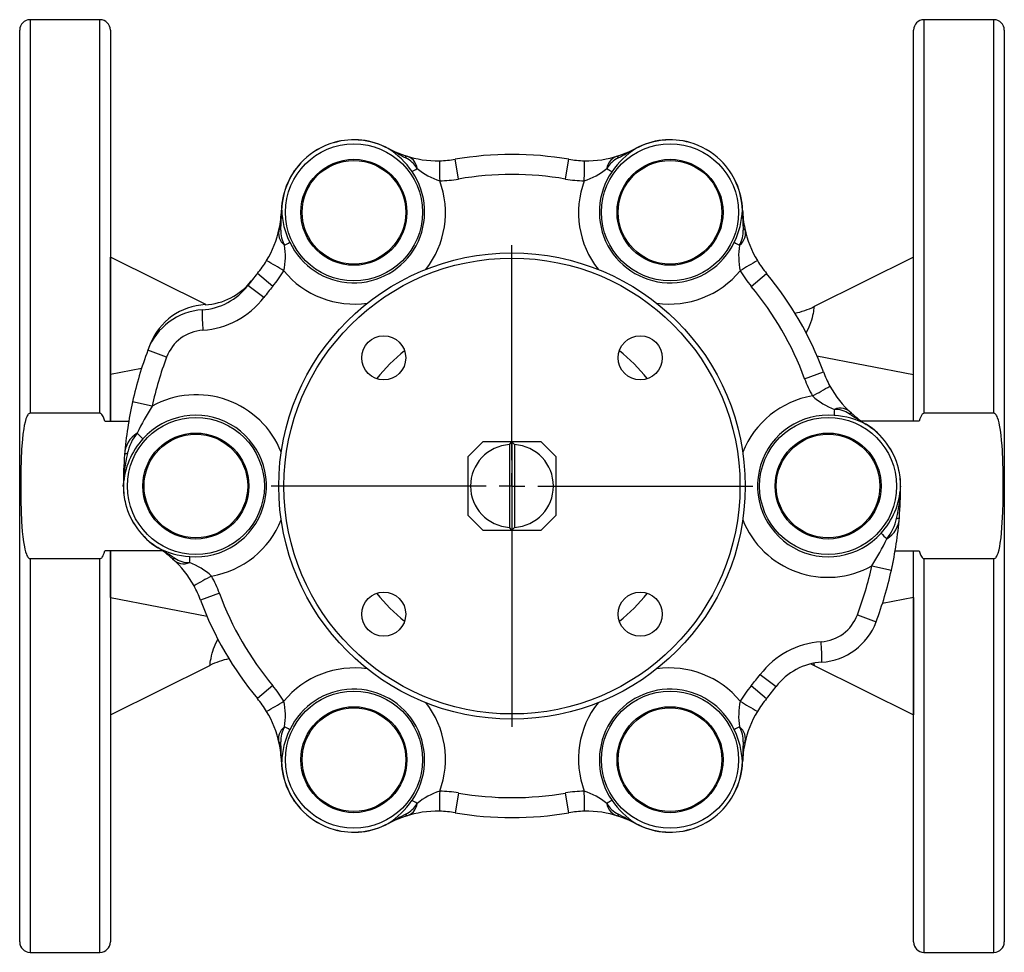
# Model space of a CAD drawing. Extents: x 71 to 591, y -197 to 406.
# Tile 1 of 3: x 71 to 261, y -197 to -17. Entities that reach past the tile are written whole.
import ezdxf

# ---------------------------------------------------------------- set-up
doc = ezdxf.new("R2010")
doc.units = 0
doc.layers.get('0').update_dxf_attribs({"linetype": 'CONTINUOUS'})
doc.layers.add('FORMAT', color=7, linetype='CONTINUOUS')

# ---------------------------------------------------------------- blocks, each defined once
blk = doc.blocks.new('SW_CENTERMARKSYMBOL_1')
at = {"layer": 'FORMAT', "color": 0}
for p, q in [((0, 5), (0, 46.5)), ((0, 0), (0, 2.5)), ((-5, 0), (-46.5, 0)), ((0, 0), (-2.5, 0)), ((0, 0), (0, -2.5)), ((0, 0), (2.5, 0)), ((5, 0), (46.5, 0)), ((0, -5), (0, -46.5))]:
    blk.add_line(p, q, dxfattribs=at)

msp = doc.modelspace()

# ---------------------------------------------------------------- linework, layer by layer
at = {"color": 7, "linetype": 'CONTINUOUS'}
for p, q in [((86.1, -16.8), (72.6, -16.8)), ((258.6, -16.8), (245.1, -16.8)), ((70.6, -93.08), (70.6, -18.8)), ((88.1, -18.8), (88.1, -94.3)), ((243.1, -94.3), (243.1, -18.8)), ((260.6, -18.8), (260.6, -93.08)), ((141.74, -41.64), (141.74, -41.64)), ((189.46, -41.64), (189.46, -41.64)), ((125.06, -44.22), (125.35, -43.92)), ((206.03, -44.09), (205.85, -43.92)), ((121.11, -53.56), (121.11, -53.55)), ((210.1, -53.55), (210.1, -53.56)), ((88.13, -62.6), (88.1, -62.6)), ((106.54, -71.78), (88.13, -62.6)), ((88.13, -85.28), (88.13, -62.6)), ((243.07, -62.6), (223.89, -72.17)), ((243.1, -62.6), (243.07, -62.6)), ((243.07, -85.28), (243.07, -62.6)), ((95.79, -79.4), (95.34, -80.58)), ((224.45, -81.66), (243.07, -85.28)), ((94.12, -84.12), (88.13, -85.28)), ((88.13, -94.3), (88.13, -85.28)), ((92.39, -90.53), (92.34, -90.76)), ((70.6, -194.8), (70.6, -93.08)), ((86.1, -92.77), (72.6, -92.77)), ((258.6, -92.77), (245.1, -92.77)), ((260.6, -93.08), (260.6, -194.8)), ((87.03, -94.3), (91.65, -94.3)), ((91.66, -94.22), (91.65, -94.3)), ((244.18, -94.3), (233.06, -94.3)), ((233.96, -94.88), (233.96, -94.88)), ((157.1, -101.15), (159.96, -98.3)), ((165.6, -98.3), (159.96, -98.3)), ((165.6, -98.3), (165.6, -115.3)), ((171.25, -98.3), (165.6, -98.3)), ((171.25, -98.3), (174.1, -101.15)), ((165.1, -98.81), (165.1, -114.78)), ((166.1, -98.81), (166.1, -114.78)), ((157.1, -101.15), (157.1, -112.44)), ((174.1, -112.44), (174.1, -101.15)), ((90.6, -106.8), (90.6, -106.65)), ((240.6, -106.8), (240.6, -106.94)), ((159.96, -115.3), (157.1, -112.44)), ((174.1, -112.44), (171.25, -115.3)), ((159.96, -115.3), (165.6, -115.3)), ((165.6, -115.3), (171.25, -115.3)), ((98.15, -119.3), (87.03, -119.3)), ((88.1, -119.3), (88.1, -194.8)), ((88.13, -128.31), (88.13, -119.3)), ((97.25, -118.71), (97.25, -118.71)), ((239.55, -119.3), (244.18, -119.3)), ((239.55, -119.34), (239.55, -119.3)), ((243.1, -194.8), (243.1, -119.3)), ((72.6, -120.82), (86.1, -120.82)), ((245.1, -120.82), (258.6, -120.82)), ((88.13, -128.31), (106.76, -131.93)), ((88.13, -128.31), (88.13, -150.99)), ((243.07, -128.31), (237.09, -129.47)), ((243.07, -128.31), (243.07, -150.99)), ((88.13, -150.99), (107.32, -141.42)), ((223.89, -141.42), (243.07, -150.99)), ((223.89, -141.42), (223.89, -141.42)), ((88.1, -150.99), (88.13, -150.99)), ((243.07, -150.99), (243.1, -150.99)), ((121.11, -160.04), (121.11, -160.03)), ((210.1, -160.03), (210.1, -160.04)), ((125.18, -169.5), (125.35, -169.67)), ((206.15, -169.37), (205.85, -169.67)), ((141.74, -171.95), (141.74, -171.95)), ((189.46, -171.95), (189.46, -171.95)), ((72.6, -196.8), (86.1, -196.8)), ((245.1, -196.8), (258.6, -196.8))]:
    msp.add_line(p, q, dxfattribs=at)
at = {"color": 8, "linetype": 'CONTINUOUS'}
for p, q in [((72.6, -16.8), (72.6, -92.77)), ((86.1, -92.77), (86.1, -16.8)), ((245.1, -16.8), (245.1, -92.77)), ((258.6, -92.77), (258.6, -16.8)), ((131.28, -40.51), (131.28, -40.5)), ((141.73, -41.66), (141.73, -41.66)), ((189.48, -41.66), (189.48, -41.66)), ((199.93, -40.51), (199.93, -40.5)), ((125.36, -43.93), (125.35, -43.92)), ((155.31, -47.54), (154.65, -43.74)), ((175.9, -47.54), (176.56, -43.74)), ((205.85, -43.93), (205.85, -43.92)), ((121.13, -53.55), (121.13, -53.55)), ((210.08, -53.55), (210.08, -53.55)), ((119.44, -68.26), (116.47, -65.78)), ((211.77, -68.26), (214.73, -65.78)), ((117.72, -70.41), (114.64, -68.08)), ((98.95, -81.93), (95.34, -80.58)), ((222.06, -86.08), (225.69, -84.75)), ((96.16, -91.37), (92.39, -90.53)), ((233.95, -94.91), (233.95, -94.9)), ((240.17, -103.38), (240.18, -103.38)), ((90.61, -106.8), (90.6, -106.8)), ((90.61, -106.62), (90.61, -106.8)), ((240.6, -106.97), (240.6, -106.8)), ((240.6, -106.8), (240.6, -106.8)), ((91.04, -110.21), (91.03, -110.22)), ((97.25, -118.69), (97.26, -118.69)), ((72.6, -120.82), (72.6, -196.8)), ((86.1, -196.8), (86.1, -120.82)), ((245.1, -120.82), (245.1, -196.8)), ((258.6, -196.8), (258.6, -120.82)), ((235.05, -122.22), (238.82, -123.06)), ((109.14, -127.51), (105.52, -128.84)), ((232.25, -131.66), (235.87, -133.01)), ((213.49, -143.18), (216.56, -145.51)), ((119.44, -145.33), (116.47, -147.81)), ((211.77, -145.33), (214.73, -147.81)), ((121.13, -160.04), (121.13, -160.04)), ((210.08, -160.04), (210.08, -160.04)), ((155.31, -166.05), (154.65, -169.85)), ((176.56, -169.85), (175.9, -166.05)), ((125.36, -169.66), (125.35, -169.67)), ((205.85, -169.66), (205.85, -169.67)), ((141.73, -171.93), (141.73, -171.93)), ((189.48, -171.93), (189.48, -171.93)), ((131.28, -173.08), (131.28, -173.09)), ((199.93, -173.08), (199.93, -173.09))]:
    msp.add_line(p, q, dxfattribs=at)
at = {"color": 7, "linetype": 'CONTINUOUS', "flags": 128}
for points in [[(131.28, -40.5), (131.69, -40.39), (131.78, -40.37)], [(199.93, -40.5), (199.51, -40.39), (199.2, -40.31)], [(243.07, -94.3), (243.07, -93.13), (243.07, -91.98), (243.07, -90.84), (243.07, -89.71), (243.07, -88.58), (243.07, -87.47), (243.07, -86.36), (243.07, -85.28)], [(72.6, -92.77), (72.49, -92.79), (72.36, -92.86), (72.26, -92.96), (72.18, -93.06), (72.07, -93.25), (71.97, -93.44), (71.81, -93.85), (71.63, -94.48), (71.49, -95.13), (71.38, -95.78), (71.24, -96.78), (71.13, -97.78), (70.98, -99.75), (70.89, -101.73), (70.84, -103.71), (70.82, -105.68), (70.82, -107.67), (70.84, -109.65), (70.89, -111.64), (70.98, -113.62), (71.04, -114.61), (71.11, -115.59), (71.21, -116.58), (71.34, -117.56), (71.5, -118.53), (71.61, -119.01), (71.74, -119.49), (71.89, -119.96), (71.99, -120.19), (72.1, -120.41), (72.19, -120.54), (72.28, -120.66), (72.41, -120.76), (72.53, -120.81), (72.6, -120.82)], [(87.03, -94.3), (86.85, -93.73), (86.7, -93.35), (86.59, -93.16), (86.47, -92.99), (86.35, -92.86), (86.28, -92.81), (86.19, -92.78), (86.1, -92.77)], [(245.1, -92.77), (244.99, -92.79), (244.86, -92.86), (244.76, -92.96), (244.68, -93.06), (244.53, -93.31), (244.41, -93.58), (244.31, -93.85), (244.18, -94.3)], [(258.6, -120.82), (258.72, -120.8), (258.85, -120.73), (258.94, -120.64), (259.03, -120.53), (259.14, -120.34), (259.23, -120.15), (259.39, -119.74), (259.58, -119.11), (259.72, -118.46), (259.83, -117.81), (259.97, -116.81), (260.07, -115.81), (260.22, -113.84), (260.32, -111.86), (260.36, -109.89), (260.39, -107.91), (260.39, -105.92), (260.37, -103.94), (260.32, -101.95), (260.23, -99.97), (260.17, -98.98), (260.09, -98), (260, -97.01), (259.87, -96.03), (259.7, -95.06), (259.6, -94.58), (259.47, -94.1), (259.31, -93.63), (259.22, -93.4), (259.1, -93.18), (259.02, -93.05), (258.92, -92.93), (258.79, -92.83), (258.68, -92.78), (258.6, -92.77)], [(165.1, -98.81), (165.12, -98.8), (165.6, -98.3)], [(165.6, -98.3), (166.09, -98.8), (166.1, -98.81)], [(165.6, -115.3), (165.12, -114.8), (165.1, -114.78)], [(166.1, -114.78), (166.09, -114.8), (165.6, -115.3)], [(86.1, -120.82), (86.22, -120.8), (86.35, -120.73), (86.44, -120.63), (86.53, -120.53), (86.68, -120.28), (86.79, -120.01), (86.89, -119.74), (87.03, -119.3)], [(243.07, -128.31), (243.07, -127.24), (243.07, -126.16), (243.07, -125.05), (243.07, -123.94), (243.07, -122.8), (243.07, -121.64), (243.07, -120.47), (243.07, -119.3)], [(244.18, -119.3), (244.35, -119.86), (244.51, -120.24), (244.61, -120.43), (244.74, -120.6), (244.86, -120.73), (244.93, -120.78), (245.01, -120.81), (245.1, -120.82)], [(238.82, -123.06), (239.08, -121.84), (239.12, -121.62)], [(223.26, -141.13), (223.42, -141.2), (223.89, -141.42)], [(131.28, -173.09), (131.69, -173.2), (132.01, -173.28)], [(199.93, -173.09), (199.51, -173.2), (199.43, -173.22)]]:
    msp.add_lwpolyline(points, dxfattribs=at)
at = {"color": 8, "linetype": 'CONTINUOUS', "flags": 128}
for points in [[(145.12, -43.46), (145.13, -43.38), (145.12, -43.3), (145.12, -43.23), (145.11, -43.17), (145.1, -43.13), (145.08, -43.09), (145.06, -43.07), (145.04, -43.05)], [(186.08, -43.46), (186.08, -43.38), (186.08, -43.3), (186.09, -43.23), (186.1, -43.17), (186.11, -43.13), (186.13, -43.09), (186.15, -43.07), (186.17, -43.05)], [(121, -57.39), (120.92, -57.35), (120.85, -57.31), (120.8, -57.27), (120.75, -57.24), (120.72, -57.2), (120.69, -57.17), (120.68, -57.14), (120.68, -57.11)], [(210.21, -57.39), (210.29, -57.35), (210.35, -57.31), (210.41, -57.27), (210.46, -57.24), (210.49, -57.2), (210.51, -57.17), (210.52, -57.14), (210.52, -57.11)], [(223.89, -72.18), (223.89, -72.17), (223.88, -72.23), (223.87, -72.35), (223.85, -72.54), (223.81, -72.8), (223.76, -73.13), (223.69, -73.52), (223.61, -73.9), (223.51, -74.32), (223.38, -74.78), (223.22, -75.28), (223.03, -75.8), (222.74, -76.46), (222.39, -77.14), (222.35, -77.22)], [(230.69, -92.87), (230.77, -92.82), (230.83, -92.78), (230.89, -92.75), (230.95, -92.73), (230.99, -92.72), (231.03, -92.72), (231.07, -92.72), (231.09, -92.73)], [(91.37, -100.52), (91.26, -100.54), (91.15, -100.56), (91.06, -100.58), (90.99, -100.6), (90.93, -100.63), (90.89, -100.66), (90.86, -100.69), (90.85, -100.72)], [(239.83, -113.07), (239.95, -113.05), (240.05, -113.03), (240.14, -113.01), (240.22, -112.99), (240.28, -112.96), (240.32, -112.93), (240.35, -112.9), (240.36, -112.87)], [(100.51, -120.72), (100.44, -120.77), (100.37, -120.81), (100.31, -120.84), (100.26, -120.86), (100.21, -120.87), (100.17, -120.87), (100.14, -120.87), (100.12, -120.86)], [(107.32, -141.41), (107.32, -141.42), (107.32, -141.36), (107.34, -141.24), (107.36, -141.05), (107.39, -140.79), (107.44, -140.46), (107.52, -140.06), (107.62, -139.58), (107.76, -139.05), (107.88, -138.65), (108.02, -138.23), (108.18, -137.79), (108.47, -137.13), (108.81, -136.45), (108.86, -136.37)], [(223.84, -141), (223.86, -141.17), (223.88, -141.32), (223.89, -141.38), (223.89, -141.42), (223.89, -141.42)], [(121, -156.2), (120.92, -156.24), (120.85, -156.28), (120.8, -156.32), (120.75, -156.35), (120.72, -156.39), (120.69, -156.42), (120.68, -156.45), (120.68, -156.48)], [(210.21, -156.2), (210.29, -156.24), (210.35, -156.28), (210.41, -156.32), (210.46, -156.35), (210.49, -156.39), (210.51, -156.42), (210.52, -156.45), (210.52, -156.48)], [(145.12, -170.13), (145.13, -170.22), (145.12, -170.29), (145.12, -170.36), (145.11, -170.42), (145.1, -170.46), (145.08, -170.5), (145.06, -170.52), (145.04, -170.54)], [(186.08, -170.13), (186.08, -170.22), (186.08, -170.29), (186.09, -170.36), (186.1, -170.42), (186.11, -170.46), (186.13, -170.5), (186.15, -170.52), (186.17, -170.54)]]:
    msp.add_lwpolyline(points, dxfattribs=at)
at = {"color": 8, "linetype": 'CONTINUOUS'}
for centre, radius in [((135.1, -53.97), 13.22), ((196.1, -53.97), 13.22), ((135.1, -53.97), 10.23), ((196.1, -53.97), 10.23), ((165.6, -106.8), 44), ((104.6, -106.8), 13.22), ((226.6, -106.8), 13.22), ((104.6, -106.8), 10.23), ((226.6, -106.8), 10.23), ((135.1, -159.62), 13.22), ((196.1, -159.62), 13.22), ((135.1, -159.62), 10.23), ((196.1, -159.62), 10.23)]:
    msp.add_circle(centre, radius, dxfattribs=at)
at = {"color": 7, "linetype": 'CONTINUOUS'}
for centre, radius in [((135.1, -53.97), 10), ((196.1, -53.97), 10), ((165.6, -106.8), 45), ((140.85, -82.05), 4.25), ((190.35, -82.05), 4.25), ((104.6, -106.8), 10), ((226.6, -106.8), 10), ((140.85, -131.54), 4.25), ((190.35, -131.54), 4.25), ((135.1, -159.62), 10), ((196.1, -159.62), 10)]:
    msp.add_circle(centre, radius, dxfattribs=at)
for centre, radius, start, end in [((72.6, -18.8), 2, 90, 180), ((86.1, -18.8), 2, 0, 90), ((245.1, -18.8), 2, 90, 180), ((258.6, -18.8), 2, 0, 90), ((135.1, -53.97), 14, 105.8596, 134.1404), ((135.1, -53.97), 14, 61.6893, 105.8596), ((151.23, -24.03), 20, 241.6944, 251.9672), ((179.98, -24.03), 20, 288.0328, 298.3056), ((196.1, -53.97), 14, 74.1405, 118.3106), ((196.1, -53.97), 14, 45.8596, 74.1404), ((151.23, -24.03), 20, 251.9672, 271.1084), ((165.6, -106.8), 64, 80.1461, 99.8539), ((179.98, -24.03), 20, 268.8919, 288.0325), ((135.1, -53.97), 14, 134.1413, 178.3097), ((151.23, -24.03), 20, 271.1081, 279.8539), ((179.98, -24.03), 20, 260.1461, 268.8919), ((196.1, -53.97), 14, 1.6893, 45.8596), ((101.12, -52.97), 20, 348.0328, 358.3056), ((230.09, -52.97), 20, 181.6944, 191.9672), ((101.12, -52.96), 20, 328.8929, 348.0314), ((230.09, -52.96), 20, 191.969, 211.1066), ((101.12, -52.97), 20, 320.1461, 328.8919), ((230.09, -52.97), 20, 211.1081, 219.8539), ((165.6, -106.8), 64, 140.1461, 142.7741), ((165.6, -106.8), 64, 20.1461, 39.8539), ((105.09, -60.82), 12, 273.5611, 322.7731), ((105.87, -59.81), 12, 272.5968, 321.8109), ((106.96, -83.78), 12, 92.5968, 158.5755), ((217.3, -59.07), 14.66, 281.4437, 296.6658), ((106.58, -84.78), 12.01, 93.5781, 159.5207), ((165.6, -106.8), 75, 159.5387, 167.4736), ((244.46, -77.86), 20, 200.1461, 208.8919), ((244.47, -77.86), 20, 208.8929, 228.0314), ((165.61, -106.8), 75.01, 167.4742, 175.353), ((244.46, -77.86), 20, 228.0328, 238.3056), ((226.6, -106.8), 14, 14.1413, 58.3097), ((165.6, -106.8), 8, 93.5833, 266.4167), ((165.6, -106.8), 8, 273.5833, 86.4167), ((165.6, -106.8), 75, 175.3536, 179.889), ((226.6, -106.8), 14, 0, 14.1404), ((104.6, -106.8), 14, 180, 194.1404), ((165.6, -106.8), 75, 355.3536, 359.889), ((104.6, -106.79), 14, 194.1413, 238.3097), ((165.59, -106.79), 75.01, 347.4742, 355.353), ((86.74, -135.73), 20, 48.0328, 58.3056), ((86.74, -135.73), 20, 28.8929, 48.0314), ((165.6, -106.8), 75, 339.5387, 347.4736), ((86.74, -135.73), 20, 20.1461, 28.8919), ((165.6, -106.8), 64, 200.1461, 219.8539), ((224.62, -128.81), 12.01, 273.5781, 339.5207), ((113.9, -154.52), 14.66, 101.4437, 116.6644), ((226.12, -152.77), 12, 93.5611, 142.7731), ((165.6, -106.8), 64, 320.1461, 322.7741), ((101.12, -160.63), 20, 31.1081, 39.8539), ((230.09, -160.63), 20, 140.1461, 148.8919), ((101.12, -160.63), 20, 11.969, 31.1066), ((230.09, -160.63), 20, 148.8929, 168.0314), ((101.12, -160.63), 20, 1.6944, 11.9672), ((230.09, -160.63), 20, 168.0328, 178.3056), ((135.1, -159.62), 14, 181.6893, 225.8596), ((196.1, -159.62), 14, 314.1413, 358.3097), ((135.1, -159.62), 14, 225.8596, 254.1404), ((151.23, -189.56), 20, 108.0328, 118.3056), ((151.23, -189.56), 20, 88.8919, 108.0325), ((151.23, -189.56), 20, 80.1461, 88.8919), ((165.6, -106.8), 64, 260.1461, 279.8539), ((179.98, -189.56), 20, 91.1081, 99.8539), ((179.98, -189.56), 20, 71.9672, 91.1084), ((179.98, -189.56), 20, 61.6944, 71.9672), ((196.1, -159.62), 14, 285.8596, 314.1404), ((135.1, -159.62), 14, 254.1405, 298.3106), ((196.1, -159.62), 14, 241.6893, 285.8596), ((72.6, -194.8), 2, 180, 270), ((86.1, -194.8), 2, 270, 0), ((245.1, -194.8), 2, 180, 270), ((258.6, -194.8), 2, 270, 0)]:
    msp.add_arc(centre, radius, start, end, dxfattribs=at)
at = {"color": 8, "linetype": 'CONTINUOUS'}
for centre, radius, start, end in [((135.1, -53.97), 13.99, 105.8596, 134.1404), ((135.09, -53.96), 13.98, 61.6372, 105.8049), ((135.06, -53.94), 13.95, 61.5248, 105.718), ((141.62, -41.56), 0.147, 307.0743, 316.2469), ((133.77, -54.48), 15.07, 33.6976, 58.1922), ((141.75, -41.67), 0.0316, 110.3794, 153.2778), ((141.76, -41.67), 0.033, 112.9421, 153.5807), ((216.7, 95.35), 156.18, 241.3106, 242.7208), ((197.45, -54.49), 15.08, 121.8161, 146.294), ((101.39, 120.02), 184.12, 297.3862, 298.5824), ((189.45, -41.67), 0.0316, 26.7222, 69.6206), ((189.45, -41.67), 0.033, 26.4193, 67.0579), ((196.12, -53.96), 13.98, 74.1952, 118.3627), ((189.58, -41.56), 0.147, 223.7531, 232.9257), ((196.15, -53.94), 13.95, 74.2813, 118.4759), ((196.1, -53.97), 13.99, 45.8596, 74.1404), ((144.42, -45.89), 2.91, 7.1994, 77.7239), ((142.9, -47.99), 5.04, 29.2259, 63.8763), ((186.81, -45.91), 2.93, 102.5887, 172.488), ((188.3, -47.98), 5.03, 116.1001, 150.7977), ((135.11, -53.95), 13.98, 134.2057, 178.3522), ((135.1, -53.91), 13.95, 134.2826, 178.4746), ((142.84, -39.18), 7.75, 296.5205, 305.0956), ((155.74, -35.19), 13.34, 230.7785, 252.2067), ((280.91, -44.45), 129.3, 179.8142, 181.5264), ((50.29, -44.45), 129.3, 358.4736, 0.1858), ((175.46, -35.18), 13.36, 287.8075, 309.2073), ((188.36, -39.18), 7.75, 234.9044, 243.4795), ((196.11, -53.91), 13.95, 1.5253, 45.7175), ((196.1, -53.95), 13.98, 1.6372, 45.8049), ((135.08, -53.92), 13.67, 205.2118, 34.7882), ((165.6, -106.8), 60.14, 80.1461, 99.8539), ((196.13, -53.92), 13.67, 145.2118, 334.7882), ((135.12, -54.06), 17.65, 321.7589, 20.4541), ((151.18, -23.77), 24.13, 271.1358, 279.8542), ((180.03, -23.77), 24.13, 260.1458, 268.8641), ((196.1, -54.06), 17.66, 159.5574, 218.1856), ((-62.93, -48.99), 184.12, 357.3862, 358.5824), ((121.13, -53.58), 0.0316, 86.7222, 129.6206), ((121.13, -53.58), 0.033, 86.4193, 127.0579), ((121.1, -53.41), 0.147, 283.7531, 292.9257), ((136.25, -53.06), 15.1, 181.83, 206.2802), ((194.94, -53.06), 15.12, 333.737, 358.1529), ((210.11, -53.41), 0.147, 247.0743, 256.2469), ((366.21, -49.98), 156.18, 181.3106, 182.7208), ((210.08, -53.58), 0.0316, 50.3794, 93.2778), ((210.08, -53.58), 0.033, 52.9421, 93.5807), ((123.48, -57.99), 2.93, 162.5887, 232.488), ((126.02, -57.73), 5.03, 176.1001, 210.7977), ((207.76, -58), 2.91, 307.1994, 17.7239), ((205.18, -57.73), 5.04, 329.2259, 3.8763), ((108.51, -62.45), 13.36, 347.8075, 9.2073), ((118.43, -53.28), 7.75, 294.9044, 303.4795), ((212.78, -53.28), 7.75, 236.5205, 245.0956), ((222.68, -62.45), 13.34, 170.7785, 192.2067), ((53.96, -175.48), 129.3, 58.4736, 60.1858), ((277.25, -175.48), 129.3, 119.8142, 121.5264), ((100.91, -52.79), 24.13, 320.1458, 328.8641), ((135.17, -54.03), 17.65, 219.5457, 278.2386), ((196.02, -54.01), 17.67, 261.8422, 320.4274), ((230.3, -52.79), 24.13, 211.1358, 219.8542), ((165.6, -106.8), 60.14, 140.1461, 142.7741), ((165.6, -106.8), 60.14, 20.1461, 39.8539), ((104.94, -60.71), 16.04, 273.6424, 322.8007), ((138.34, -73.74), 32.52, 178.3377, 185.2693), ((106.47, -84.73), 8.02, 93.6553, 159.5437), ((165.6, -106.8), 33.33, 128.4432, 141.5568), ((165.6, -106.8), 33.33, 38.4432, 51.5568), ((165.6, -106.8), 71.14, 159.5387, 167.4736), ((244.72, -77.77), 24.13, 200.1458, 208.8641), ((104.68, -106.85), 17.67, 21.8683, 118.846), ((161.94, 24.24), 129.3, 298.4736, 300.1858), ((226.51, -106.82), 17.65, 99.5394, 158.216), ((232.56, -79.52), 13.36, 227.8075, 249.2073), ((143.22, -120.78), 55.5, 147.9936, 154.1882), ((235.54, -92.7), 7.75, 174.9044, 183.4795), ((228.94, -94.69), 2.91, 42.282, 112.7947), ((227.88, -97.04), 5.03, 56.1001, 90.7977), ((329.93, 62.22), 184.12, 237.3862, 238.5824), ((104.55, -106.8), 13.67, 265.1925, 138.1683), ((226.65, -106.79), 13.67, 85.1925, 318.1683), ((226.82, -108.22), 15.08, 61.8161, 86.294), ((233.93, -94.89), 0.0316, 326.7222, 9.6206), ((233.92, -94.89), 0.033, 326.4193, 7.0579), ((234.09, -94.94), 0.147, 163.7531, 172.9257), ((226.62, -106.81), 13.98, 14.2057, 58.3522), ((226.65, -106.82), 13.95, 14.2826, 58.4746), ((95.85, -100.89), 5, 121.1891, 178.0039), ((100.48, -102.51), 9.32, 140.8138, 167.7047), ((80.72, -110.81), 18.93, 43.895, 48.55), ((105.23, -107.5), 14.64, 137.8721, 176.5625), ((119.68, -107.16), 29.07, 166.7984, 178.9431), ((226.6, -106.8), 13.99, 0, 14.1404), ((90.65, -106.65), 0.0477, 146.0048, 178.6941), ((104.6, -106.8), 13.99, 180, 194.1404), ((225.98, -106.09), 14.64, 317.8721, 356.5625), ((211.53, -106.43), 29.07, 346.7984, 358.9431), ((240.56, -106.94), 0.0477, 326.0048, 358.6941), ((104.55, -106.77), 13.95, 194.2826, 238.4746), ((104.59, -106.78), 13.98, 194.2057, 238.3522), ((104.69, -106.76), 17.66, 279.5514, 338.1825), ((226.52, -106.75), 17.67, 201.815, 298.85), ((235.36, -112.7), 5, 301.1891, 358.0039), ((230.72, -111.08), 9.32, 320.8138, 347.7047), ((187.98, -92.8), 55.51, 327.9944, 334.1874), ((250.48, -102.78), 18.93, 223.895, 228.55), ((97.28, -118.7), 0.0316, 146.7222, 189.6206), ((97.28, -118.7), 0.033, 146.4193, 187.0579), ((104.38, -105.37), 15.08, 241.8161, 266.294), ((97.11, -118.65), 0.147, 343.7531, 352.9257), ((1.28, -275.81), 184.12, 57.3862, 58.5824), ((102.27, -118.87), 2.93, 222.5887, 292.488), ((103.32, -116.55), 5.03, 236.1001, 270.7977), ((95.67, -120.89), 7.75, 354.9044, 3.4795), ((98.65, -134.07), 13.36, 47.8075, 69.2073), ((165.6, -106.8), 71.14, 339.5387, 347.4736), ((169.27, -237.83), 129.3, 118.4736, 120.1858), ((86.49, -135.82), 24.13, 20.1458, 28.8641), ((165.6, -106.8), 60.14, 200.1461, 219.8539), ((165.6, -106.8), 33.33, 218.4432, 231.5568), ((165.6, -106.8), 33.33, 308.4432, 321.5568), ((224.74, -128.86), 8.02, 273.6553, 339.5437), ((226.27, -152.88), 16.04, 93.6424, 142.8007), ((192.87, -139.85), 32.52, 358.3377, 5.2693), ((135.17, -159.55), 17.64, 81.7402, 140.467), ((196.03, -159.56), 17.65, 39.5399, 98.2041), ((165.6, -106.8), 60.14, 320.1461, 322.7741), ((100.91, -160.8), 24.13, 31.1358, 39.8542), ((135.08, -159.67), 13.67, 325.2114, 154.7886), ((196.13, -159.67), 13.67, 25.2114, 214.7886), ((230.3, -160.8), 24.13, 140.1458, 148.8641), ((53.96, -38.11), 129.3, 299.8142, 301.5264), ((108.53, -151.14), 13.34, 350.7785, 12.2067), ((135.1, -159.53), 17.67, 339.5674, 38.1609), ((196.09, -159.53), 17.66, 141.8641, 200.4459), ((222.7, -151.14), 13.36, 167.8075, 189.2073), ((277.25, -38.11), 129.3, 238.4736, 240.1858), ((123.45, -155.59), 2.91, 127.1994, 197.7239), ((126.03, -155.86), 5.04, 149.2259, 183.8763), ((136.27, -160.54), 15.12, 153.737, 178.1529), ((118.43, -160.31), 7.75, 56.5205, 65.0956), ((212.78, -160.31), 7.75, 114.9044, 123.4795), ((194.96, -160.53), 15.1, 1.83, 26.2802), ((205.19, -155.86), 5.03, 356.1001, 30.7977), ((207.73, -155.6), 2.93, 342.5887, 52.488), ((-35.01, -163.61), 156.18, 1.3106, 2.7208), ((394.14, -164.6), 184.12, 177.3862, 178.5824), ((121.13, -160.01), 0.033, 232.9421, 273.5807), ((121.13, -160.01), 0.0316, 230.3794, 273.2778), ((121.1, -160.18), 0.147, 67.0743, 76.2469), ((135.11, -159.64), 13.98, 181.6474, 225.7948), ((135.1, -159.68), 13.95, 181.5253, 225.7175), ((196.1, -159.64), 13.98, 314.2057, 358.3522), ((196.11, -159.68), 13.95, 314.2826, 358.4746), ((210.11, -160.18), 0.147, 103.7531, 112.9257), ((210.08, -160.01), 0.033, 266.4193, 307.0579), ((210.08, -160.01), 0.0316, 266.7222, 309.6206), ((155.74, -178.41), 13.36, 107.8075, 129.2073), ((280.91, -169.14), 129.3, 178.4736, 180.1858), ((151.18, -189.82), 24.13, 80.1458, 88.8641), ((165.6, -106.8), 60.14, 260.1461, 279.8539), ((180.03, -189.82), 24.13, 91.1358, 99.8542), ((175.47, -178.4), 13.34, 50.7785, 72.2067), ((50.29, -169.14), 129.3, 359.8142, 1.5264), ((133.76, -159.1), 15.08, 301.8161, 326.294), ((144.42, -167.7), 2.91, 282.282, 352.7947), ((142.91, -165.61), 5.03, 296.1001, 330.7977), ((142.84, -174.41), 7.75, 54.9044, 63.4795), ((188.36, -174.41), 7.75, 116.5205, 125.0956), ((188.3, -165.6), 5.04, 209.2259, 243.8763), ((186.79, -167.7), 2.91, 187.1994, 257.7239), ((197.44, -159.11), 15.07, 213.6976, 238.1922), ((135.1, -159.62), 13.99, 225.8596, 254.1404), ((229.82, -333.61), 184.12, 117.3862, 118.5824), ((114.5, -308.94), 156.18, 61.3106, 62.7208), ((196.1, -159.62), 13.99, 285.8596, 314.1404), ((135.06, -159.65), 13.95, 254.2813, 298.4759), ((135.09, -159.63), 13.98, 254.1952, 298.3627), ((141.62, -172.03), 0.147, 43.7531, 52.9257), ((141.75, -171.92), 0.0316, 206.7222, 249.6206), ((141.76, -171.92), 0.033, 206.4193, 247.0579), ((189.45, -171.92), 0.0316, 290.3794, 333.2778), ((189.45, -171.92), 0.033, 292.9421, 333.5807), ((189.58, -172.03), 0.147, 127.0743, 136.2469), ((196.12, -159.63), 13.98, 241.6372, 285.8049), ((196.15, -159.65), 13.95, 241.5248, 285.718)]:
    msp.add_arc(centre, radius, start, end, dxfattribs=at)

# ---------------------------------------------------------------- block references
at = {"layer": 'FORMAT'}
msp.add_blockref('SW_CENTERMARKSYMBOL_1', (165.6, -106.8), dxfattribs=at)

doc.saveas('drawing.dxf')
